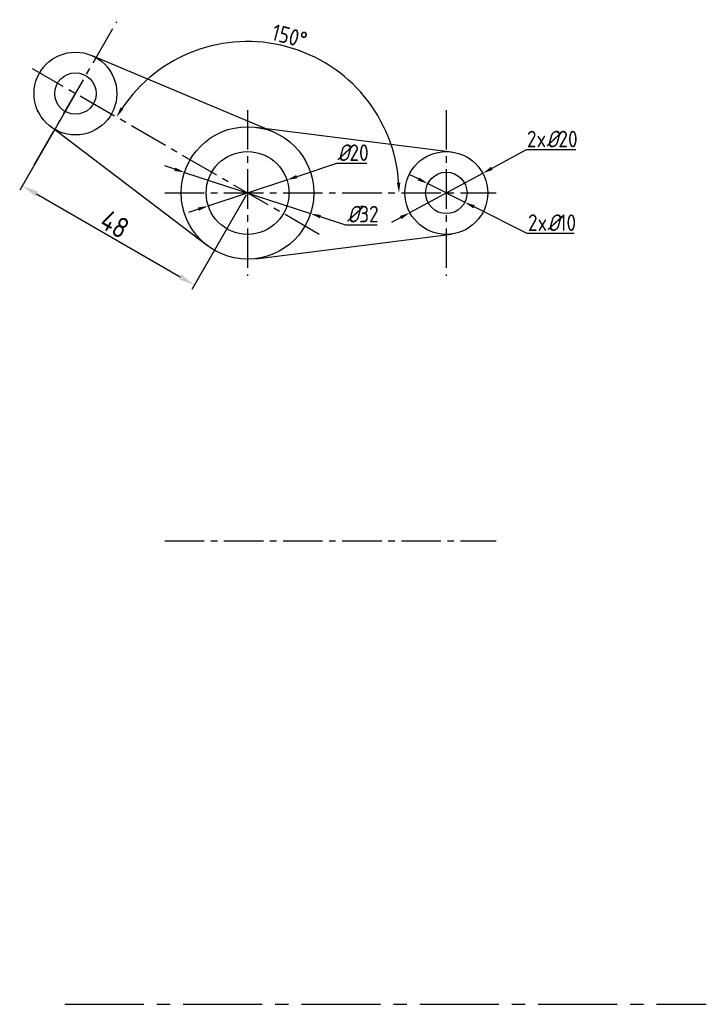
# Model space of a CAD drawing. Header units: millimetres. Extents: x 1763 to 3685, y 2520 to 5291.
import ezdxf

# ---------------------------------------------------------------- set-up
doc = ezdxf.new("R2010")
doc.units = ezdxf.units.MM
doc.linetypes.add('CENTER2', pattern=[28.575, 19.05, -3.175, 3.175, -3.175])
doc.layers.add('bz', color=7, linetype='Continuous', lineweight=15)
doc.layers.add('粗实线', color=7, linetype='Continuous', lineweight=30)
doc.layers.add('中心线', color=7, linetype='CENTER2')
doc.layers.add('尺寸线', color=7, linetype='Continuous')
doc.styles.get("Standard").update_dxf_attribs({"font": 'gbenor.shx'})
doc.dimstyles.new('机械制图', dxfattribs={"dimtxt": 5, "dimasz": 4, "dimexe": 1.25, "dimexo": 0.625, "dimtad": 1, "dimtoh": 1, "dimdec": 0, "dimdsep": 46, "dimtxsty": 'Standard', "dimcen": 2.5, "dimadec": 0, "dimazin": 0, "dimtfac": 1, "dimtdec": 0, "dimtmove": 0, "dimatfit": 3, "dimfxl": 1, "dimarcsym": 0})
doc.dimstyles.new('机械制图$2', dxfattribs={"dimtxt": 4, "dimasz": 2.5, "dimexe": 1.25, "dimexo": 0.625, "dimtad": 1, "dimdsep": 46, "dimtxsty": 'Standard', "dimcen": 2.5, "dimadec": 0, "dimazin": 0, "dimtfac": 1, "dimtmove": 0, "dimatfit": 3, "dimfxl": 1, "dimarcsym": 0})
doc.dimstyles.new('机械制图$3', dxfattribs={"dimtxt": 4, "dimasz": 2.5, "dimexe": 1.25, "dimexo": 0.625, "dimtad": 1, "dimtoh": 1, "dimdsep": 46, "dimtxsty": 'Standard', "dimcen": 2.5, "dimadec": 0, "dimazin": 0, "dimtfac": 1, "dimtmove": 0, "dimatfit": 3, "dimfxl": 1, "dimarcsym": 0})

# ---------------------------------------------------------------- blocks, each defined once
blk = doc.blocks.new('*D13')
at = {"layer": 'bz', "color": 0, "lineweight": -2, "transparency": 16777216}
for p, q in [((1775.86, 2739.71), (1762.71, 2716.93)), ((1766.79, 2716.01), (1801.44, 2696.01)), ((1817.43, 2715.71), (1804.28, 2692.93))]:
    blk.add_line(p, q, dxfattribs=at)
at = {"layer": 'bz', "color": 0, "transparency": 16777216}
for points in [[(1767.13, 2716.59), (1766.46, 2715.44), (1763.33, 2718.01)], [(1801.77, 2696.59), (1801.1, 2695.44), (1804.9, 2694.01)]]:
    blk.add_solid(points, dxfattribs=at)
at = {"layer": 'Defpoints', "color": 0, "transparency": 16777216}
for p in [(1776.17, 2740.25), (1817.74, 2716.25), (1804.9, 2694.01)]:
    blk.add_point(p, dxfattribs=at)
at = {"layer": 'bz', "color": 0, "transparency": 16777216, "insert": (1785.68, 2708.72), "char_height": 5, "attachment_point": 5, "rotation": 330}
blk.add_mtext('48', dxfattribs=at)
blk = doc.blocks.new('*D14')
at = {"layer": 'bz', "color": 0, "lineweight": -2, "transparency": 16777216}
blk.add_arc((1817.74, 2716.25), 36.57, 3.9172, 146.0828, dxfattribs=at)
at = {"layer": 'bz', "color": 0, "transparency": 16777216}
for points in [[(1787.74, 2736.44), (1787.03, 2736.88), (1786.07, 2734.54)], [(1854.64, 2718.77), (1853.81, 2718.74), (1854.31, 2716.25)]]:
    blk.add_solid(points, dxfattribs=at)
at = {"layer": 'Defpoints', "color": 0, "transparency": 16777216}
for p in [(1765.78, 2746.25), (1841.25, 2744.27), (1797.74, 2716.25), (1877.74, 2716.25), (1835.06, 2706.25)]:
    blk.add_point(p, dxfattribs=at)
at = {"layer": 'bz', "color": 0, "transparency": 16777216, "insert": (1827.89, 2754.12), "char_height": 4, "attachment_point": 5, "rotation": 345}
blk.add_mtext('150°', dxfattribs=at)
blk = doc.blocks.new('*D18')
at = {"layer": 'Defpoints', "color": 0, "transparency": 16777216}
for p in [(1874.54, 2721), (1856.94, 2711.5)]:
    blk.add_point(p, dxfattribs=at)
at = {"layer": '尺寸线', "color": 0, "lineweight": -2, "transparency": 16777216}
for p, q in [((1884.99, 2726.64), (1876.74, 2722.19)), ((1897.04, 2726.64), (1884.99, 2726.64)), ((1856.94, 2711.5), (1874.54, 2721)), ((1854.74, 2710.32), (1852.54, 2709.13))]:
    blk.add_line(p, q, dxfattribs=at)
at = {"layer": '尺寸线', "color": 0, "transparency": 16777216}
for points in [[(1876.54, 2722.56), (1876.94, 2721.82), (1874.54, 2721)], [(1854.54, 2710.68), (1854.94, 2709.95), (1856.94, 2711.5)]]:
    blk.add_solid(points, dxfattribs=at)
at = {"layer": '尺寸线', "color": 0, "transparency": 16777216, "insert": (1891.33, 2729.27), "char_height": 4, "attachment_point": 5}
blk.add_mtext('2x{\\Fgbeitc|c0;%%C}20', dxfattribs=at)
blk = doc.blocks.new('*D19')
at = {"layer": 'Defpoints', "color": 0, "transparency": 16777216}
for p in [(1861.27, 2718.5), (1870.21, 2714.01)]:
    blk.add_point(p, dxfattribs=at)
at = {"layer": '尺寸线', "color": 0, "lineweight": -2, "transparency": 16777216}
for p, q in [((1859.04, 2719.62), (1856.8, 2720.74)), ((1861.27, 2718.5), (1870.21, 2714.01)), ((1885.27, 2706.44), (1872.44, 2712.89)), ((1896.64, 2706.44), (1885.27, 2706.44))]:
    blk.add_line(p, q, dxfattribs=at)
at = {"layer": '尺寸线', "color": 0, "transparency": 16777216}
for points in [[(1859.22, 2719.99), (1858.85, 2719.25), (1861.27, 2718.5)], [(1872.63, 2713.26), (1872.25, 2712.51), (1870.21, 2714.01)]]:
    blk.add_solid(points, dxfattribs=at)
at = {"layer": '尺寸线', "color": 0, "transparency": 16777216, "insert": (1891.27, 2709.07), "char_height": 4, "attachment_point": 5}
blk.add_mtext('2x{\\Fgbeitc|c0;%%C}10', dxfattribs=at)
blk = doc.blocks.new('*D20')
at = {"layer": 'Defpoints', "color": 0, "transparency": 16777216}
for p in [(1802.53, 2721.21), (1832.95, 2711.29)]:
    blk.add_point(p, dxfattribs=at)
at = {"layer": '尺寸线', "color": 0, "lineweight": -2, "transparency": 16777216}
for p, q in [((1800.15, 2721.99), (1797.77, 2722.76)), ((1802.53, 2721.21), (1832.95, 2711.29)), ((1841.51, 2708.5), (1835.33, 2710.52)), ((1849, 2708.5), (1841.51, 2708.5))]:
    blk.add_line(p, q, dxfattribs=at)
at = {"layer": '尺寸线', "color": 0, "transparency": 16777216}
for points in [[(1800.28, 2722.38), (1800.02, 2721.59), (1802.53, 2721.21)], [(1835.46, 2710.91), (1835.2, 2710.12), (1832.95, 2711.29)]]:
    blk.add_solid(points, dxfattribs=at)
at = {"layer": '尺寸线', "color": 0, "transparency": 16777216, "insert": (1845.57, 2711.13), "char_height": 4, "attachment_point": 5}
blk.add_mtext('{\\Fgbeitc|c0;%%C}32', dxfattribs=at)
blk = doc.blocks.new('*D21')
at = {"layer": 'Defpoints', "color": 0, "transparency": 16777216}
for p in [(1827.24, 2719.39), (1808.24, 2713.12)]:
    blk.add_point(p, dxfattribs=at)
at = {"layer": '尺寸线', "color": 0, "lineweight": -2, "transparency": 16777216}
for p, q in [((1839.23, 2723.35), (1829.61, 2720.17)), ((1846.53, 2723.35), (1839.23, 2723.35)), ((1808.24, 2713.12), (1827.24, 2719.39)), ((1805.87, 2712.33), (1803.5, 2711.55))]:
    blk.add_line(p, q, dxfattribs=at)
at = {"layer": '尺寸线', "color": 0, "transparency": 16777216}
for points in [[(1829.48, 2720.57), (1829.74, 2719.78), (1827.24, 2719.39)], [(1805.74, 2712.73), (1806, 2711.94), (1808.24, 2713.12)]]:
    blk.add_solid(points, dxfattribs=at)
at = {"layer": '尺寸线', "color": 0, "transparency": 16777216, "insert": (1843.19, 2725.97), "char_height": 4, "attachment_point": 5}
blk.add_mtext('{\\Fgbeitc|c0;%%C}20', dxfattribs=at)

msp = doc.modelspace()

# ---------------------------------------------------------------- linework, layer by layer
at = {"layer": '中心线', "ltscale": 0.5}
for p, q in [((1766.17, 2722.932), (1786.17, 2757.573)), ((1835.06, 2706.253), (1765.778, 2746.253)), ((1817.739, 2736.253), (1817.739, 2696.253)), ((1865.739, 2736.253), (1865.739, 2696.253)), ((1797.739, 2716.253), (1877.739, 2716.253)), ((1797.739, 2632.263), (1877.739, 2632.263))]:
    msp.add_line(p, q, dxfattribs=at)
at = {"layer": '中心线'}
msp.add_line((1773.636, 2520.318), (1928.531, 2520.318), dxfattribs=at)
at = {"layer": '粗实线'}
for p, q in [((1823.945, 2731.001), (1780.049, 2749.47)), ((1808.07, 2703.505), (1770.127, 2732.286)), ((1819.739, 2732.127), (1866.989, 2726.174)), ((1819.739, 2700.378), (1866.989, 2706.331)), ((1807.739, 2703.763), (1807.739, 2703.756))]:
    msp.add_line(p, q, dxfattribs=at)
for centre, radius in [((1776.17, 2740.253), 10), ((1776.17, 2740.253), 5), ((1817.739, 2716.253), 16), ((1817.739, 2716.253), 10), ((1865.739, 2716.253), 10), ((1865.739, 2716.253), 5)]:
    msp.add_circle(centre, radius, dxfattribs=at)

# ---------------------------------------------------------------- dimensions: what is measured, and where the dimension line sits
at = {"layer": 'bz'}
dim = msp.add_angular_dim_2l(base=(1841.249, 2744.27), line1=((1797.739, 2716.253), (1877.739, 2716.253)), line2=((1835.06, 2706.253), (1765.778, 2746.253)), dimstyle='机械制图$2', dxfattribs=at)
dim.commit()
dim.dimension.update_dxf_attribs({"geometry": '*D14', "text_midpoint": (1827.885, 2754.116)})
dim = msp.add_aligned_dim(p1=(1776.17, 2740.253), p2=(1817.739, 2716.253), distance=-25.679, dimstyle='机械制图', dxfattribs=at)
dim.commit()
dim.dimension.update_dxf_attribs({"geometry": '*D13', "text_midpoint": (1785.678, 2708.721)})
at = {"layer": '尺寸线'}
for p1, p2, text, picture, middle in [((1856.939, 2711.504), (1874.54, 2721.002), '2x{\\Fgbeitc|c0;%%C}20', '*D18', (1891.327, 2726.641)), ((1808.244, 2713.118), (1827.235, 2719.388), '{\\Fgbeitc|c0;%%C}20', '*D21', (1843.194, 2723.349)), ((1861.272, 2718.497), (1870.207, 2714.008), '2x{\\Fgbeitc|c0;%%C}10', '*D19', (1891.268, 2706.443))]:
    dim = msp.add_diameter_dim_2p(p1=p1, p2=p2, text=text, dimstyle='机械制图$3', dxfattribs=at)
    dim.commit()
    dim.dimension.update_dxf_attribs({"geometry": picture, "text_midpoint": middle, "dimtype": 163})
dim = msp.add_diameter_dim_2p(p1=(1802.528, 2721.213), p2=(1832.951, 2711.293), text='{\\Fgbeitc|c0;%%C}32', dimstyle='机械制图$3', dxfattribs=at)
dim.commit()
dim.dimension.update_dxf_attribs({"geometry": '*D20', "text_midpoint": (1845.566, 2708.503)})

doc.saveas('drawing.dxf')
